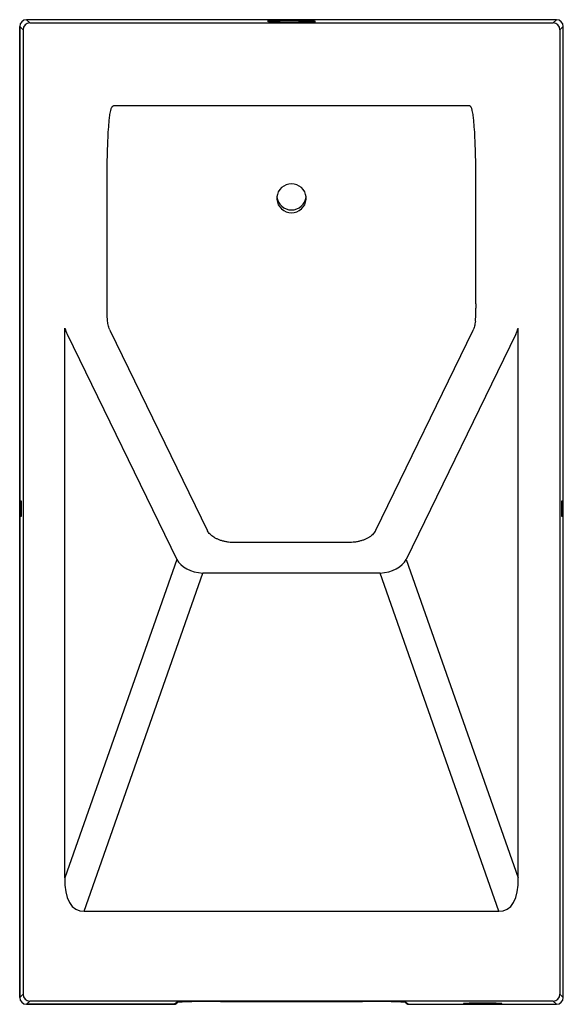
# Model space of a CAD drawing. Header units: millimetres. Extents: x 4267.856 to 4268.253, y 1648.954 to 1649.674.
import ezdxf

# ---------------------------------------------------------------- set-up
doc = ezdxf.new("R2010")
doc.units = ezdxf.units.MM
doc.layers.add('SANINDUSA', color=3, linetype='Continuous')

msp = doc.modelspace()

# ---------------------------------------------------------------- linework, layer by layer
at = {"layer": 'SANINDUSA'}
for p, q in [((4267.8558, 1649.66856), (4267.8558, 1648.95872)), ((4267.8558, 1649.66856), (4267.85581, 1649.66856)), ((4267.85581, 1649.66856), (4267.85822, 1649.66615)), ((4267.85581, 1648.95872), (4267.85581, 1649.66856)), ((4268.24796, 1649.67356), (4267.8608, 1649.67356)), ((4267.86321, 1649.67115), (4267.8608, 1649.67356)), ((4268.24796, 1649.67356), (4267.8608, 1649.67356)), ((4267.8608, 1649.67356), (4267.8608, 1649.67356)), ((4267.86321, 1649.67115), (4268.24555, 1649.67115)), ((4268.24555, 1649.67115), (4268.24796, 1649.67356)), ((4268.24796, 1649.67356), (4268.24796, 1649.67356)), ((4268.25296, 1649.66856), (4268.25055, 1649.66615)), ((4268.25296, 1648.95872), (4268.25296, 1649.66856)), ((4268.25296, 1648.95872), (4268.25296, 1649.66856)), ((4268.25296, 1649.66856), (4268.25296, 1649.66856)), ((4267.85822, 1649.66615), (4267.85822, 1648.96113)), ((4268.25055, 1649.66615), (4268.25055, 1648.96113)), ((4268.18454, 1649.61052), (4267.92423, 1649.61052)), ((4267.91969, 1649.46591), (4267.91969, 1649.54705)), ((4268.18908, 1649.46591), (4268.18908, 1649.54705)), ((4267.92007, 1649.45324), (4267.92002, 1649.45376)), ((4268.1887, 1649.45325), (4268.18875, 1649.45376)), ((4267.88877, 1649.04612), (4267.88877, 1649.44798)), ((4267.89047, 1649.44374), (4267.97055, 1649.27899)), ((4267.9929, 1649.30016), (4267.92205, 1649.44592)), ((4268.18671, 1649.44592), (4268.11586, 1649.30016)), ((4268.21829, 1649.44374), (4268.13821, 1649.27899)), ((4268.21999, 1649.04612), (4268.21999, 1649.44798)), ((4268.09655, 1649.29135), (4268.01222, 1649.29135)), ((4267.97055, 1649.27899), (4267.88877, 1649.04612)), ((4268.13821, 1649.27899), (4268.21999, 1649.04612)), ((4267.90287, 1649.02176), (4267.98969, 1649.26897)), ((4268.11908, 1649.26897), (4267.98969, 1649.26897)), ((4268.2059, 1649.02176), (4268.11908, 1649.26897)), ((4267.90287, 1649.02176), (4268.2059, 1649.02176)), ((4267.85822, 1648.96113), (4267.85581, 1648.95872)), ((4268.25055, 1648.96113), (4268.25296, 1648.95872)), ((4267.8558, 1648.95872), (4267.85581, 1648.95872)), ((4267.8608, 1648.95372), (4267.86321, 1648.95613)), ((4268.24555, 1648.95613), (4267.86321, 1648.95613)), ((4267.97053, 1648.955), (4267.96883, 1648.95372)), ((4267.96955, 1648.95386), (4267.97003, 1648.95412)), ((4267.97003, 1648.95412), (4267.97143, 1648.95517)), ((4267.97117, 1648.95511), (4267.9712, 1648.95512)), ((4268.00253, 1648.95581), (4268.10623, 1648.95581)), ((4268.00253, 1648.95581), (4268.10623, 1648.95581)), ((4268.00253, 1648.95581), (4268.00253, 1648.95581)), ((4268.10623, 1648.95581), (4268.10623, 1648.95581)), ((4268.13734, 1648.95517), (4268.13874, 1648.95412)), ((4268.13756, 1648.95512), (4268.13759, 1648.95511)), ((4268.13824, 1648.955), (4268.13994, 1648.95372)), ((4268.24796, 1648.95372), (4268.24555, 1648.95613)), ((4268.25296, 1648.95872), (4268.25296, 1648.95872)), ((4267.8608, 1648.95372), (4267.96883, 1648.95372)), ((4267.96883, 1648.95372), (4267.8608, 1648.95372)), ((4267.8608, 1648.95372), (4267.8608, 1648.95372)), ((4268.13994, 1648.95372), (4268.24796, 1648.95372)), ((4268.13994, 1648.95372), (4268.24796, 1648.95372)), ((4268.24796, 1648.95372), (4268.24796, 1648.95372))]:
    msp.add_line(p, q, dxfattribs=at)
at = {"layer": 'SANINDUSA', "flags": 128}
for points in [[(4268.03765, 1649.67219), (4268.04088, 1649.67204), (4268.04617, 1649.67192), (4268.05271, 1649.67187), (4268.0595, 1649.67189), (4268.06551, 1649.67198), (4268.06983, 1649.67211), (4268.0718, 1649.67228), (4268.07112, 1649.67246), (4268.06789, 1649.67262), (4268.0626, 1649.67273), (4268.05606, 1649.67278), (4268.04927, 1649.67277), (4268.04325, 1649.67268), (4268.03893, 1649.67254), (4268.03696, 1649.67237), (4268.03765, 1649.67219)], [(4268.05438, 1649.55351), (4268.05241, 1649.55334), (4268.0505, 1649.5528), (4268.04872, 1649.55194), (4268.04714, 1649.55077), (4268.0458, 1649.54933), (4268.04476, 1649.54768), (4268.04404, 1649.54587), (4268.04368, 1649.54396), (4268.04368, 1649.54202), (4268.04404, 1649.54011), (4268.04476, 1649.5383), (4268.0458, 1649.53665), (4268.04714, 1649.53521), (4268.04872, 1649.53404), (4268.0505, 1649.53318), (4268.05241, 1649.53265), (4268.05438, 1649.53247), (4268.05636, 1649.53265), (4268.05827, 1649.53318), (4268.06004, 1649.53404), (4268.06163, 1649.53521), (4268.06296, 1649.53665), (4268.06401, 1649.5383), (4268.06472, 1649.54011), (4268.06509, 1649.54202), (4268.06509, 1649.54396), (4268.06472, 1649.54587), (4268.06401, 1649.54768), (4268.06296, 1649.54933), (4268.06163, 1649.55077), (4268.06004, 1649.55194), (4268.05827, 1649.5528), (4268.05636, 1649.55334), (4268.05438, 1649.55351)]]:
    msp.add_lwpolyline(points, dxfattribs=at)
at = {"layer": 'SANINDUSA'}
for centre, radius, start, end in [((4267.86322, 1649.66615), 0.005, 90.04588, 179.95429), ((4268.24555, 1649.66615), 0.005, 0.04571, 89.95412), ((4268.05438, 1649.54525), 0.01077, 186.57256, 353.42744), ((4267.86322, 1648.96113), 0.005, 180.04605, 269.95378), ((4268.24555, 1648.96113), 0.005, 270.04622, 359.95395), ((4267.96883, 1648.95572), 0.002, 269.9481, 306.8571), ((4267.97053, 1648.95699), 0.00199, 269.9194, 293.03971), ((4268.13823, 1648.95699), 0.00199, 246.96029, 270.0806), ((4268.13993, 1648.95572), 0.002, 233.14255, 270.05225)]:
    msp.add_arc(centre, radius, start, end, dxfattribs=at)
for centre, major_axis, ratio, start_param, end_param in [((4267.8608, 1649.66856), (0.00354, 0.00354), 0.999863, 0.785741, 2.355852), ((4268.24796, 1649.66856), (-0.00354, 0.00354), 0.999863, 3.927333, 5.497445), ((4267.91494, 1649.46591), (0, 0.03), 0.158384, 4.606515, 4.712389), ((4268.19383, 1649.46591), (0, 0.03), 0.158384, 1.570796, 1.67667), ((4267.89942, 1649.46591), (0, 0.03), 0.442918, 2.21153, 2.402625), ((4268.20934, 1649.46591), (0, 0.03), 0.442918, 3.880561, 4.071655), ((4267.98997, 1649.2822), (0.02036, -0.00148), 0.647986, 3.497539, 4.74543), ((4268.1188, 1649.2822), (0.02036, 0.00148), 0.647986, 4.679348, 5.927239), ((4267.91154, 1649.05889), (0.01284, 0.03655), 0.516284, 2.101059, 3.34895), ((4268.19722, 1649.05889), (-0.01284, 0.03655), 0.516284, 2.934236, 4.182126), ((4267.8608, 1648.95872), (0.00354, -0.00354), 0.999863, 3.927333, 5.497445), ((4268.00251, 1648.95497), (0.032, 0), 0.026524, 3.005623, 3.106235), ((4268.00251, 1648.95497), (0.032, 0), 0.026524, 1.570024, 3.005623), ((4268.10626, 1648.95497), (0.032, 0), 0.026524, 0.136567, 1.571569), ((4268.10626, 1648.95497), (0.032, 0), 0.026524, 0.035358, 0.136567), ((4268.24796, 1648.95872), (0.00354, 0.00354), 0.999863, 3.927333, 5.497445)]:
    msp.add_ellipse(centre, major_axis=major_axis, ratio=ratio, start_param=start_param, end_param=end_param, dxfattribs=at)
for centre, major_axis in [((4267.85669, 1649.31604), (0, 0.006)), ((4268.25207, 1649.31604), (0, 0.006)), ((4268.19404, 1648.95443), (0.014, 0))]:
    msp.add_ellipse(centre, major_axis=major_axis, ratio=0.026186, dxfattribs=at)
for points, knots in [([(4267.91969, 1649.54705), (4267.91965, 1649.55241), (4267.91965, 1649.55778), (4267.91975, 1649.5685), (4267.91985, 1649.57386), (4267.9201, 1649.58189), (4267.9202, 1649.58457), (4267.92046, 1649.58992), (4267.92062, 1649.59259), (4267.92092, 1649.59659), (4267.92103, 1649.59793), (4267.92129, 1649.60059), (4267.92144, 1649.60192), (4267.92172, 1649.60391), (4267.92182, 1649.60458), (4267.92205, 1649.6059), (4267.92218, 1649.60655), (4267.92241, 1649.60753), (4267.92249, 1649.60785), (4267.92268, 1649.6085), (4267.92279, 1649.60882), (4267.92298, 1649.60928), (4267.92305, 1649.60944), (4267.9232, 1649.60973), (4267.92329, 1649.60988), (4267.92349, 1649.61015), (4267.9236, 1649.61028), (4267.92381, 1649.61042), (4267.92389, 1649.61046), (4267.92401, 1649.6105), (4267.92406, 1649.61051), (4267.92414, 1649.61052), (4267.92418, 1649.61052), (4267.92423, 1649.61052)], [0, 0, 0, 0, 0.25, 0.25, 0.5, 0.5, 0.625, 0.625, 0.75, 0.75, 0.8125, 0.8125, 0.875, 0.875, 0.90625, 0.90625, 0.9375, 0.9375, 0.953125, 0.953125, 0.96875, 0.96875, 0.976562, 0.976562, 0.984375, 0.984375, 0.992187, 0.992187, 0.996094, 0.996094, 0.998047, 0.998047, 1, 1, 1, 1]), ([(4268.18908, 1649.54705), (4268.18912, 1649.55241), (4268.18912, 1649.55778), (4268.18902, 1649.5685), (4268.18892, 1649.57386), (4268.18866, 1649.58189), (4268.18856, 1649.58457), (4268.1883, 1649.58992), (4268.18815, 1649.59259), (4268.18784, 1649.59659), (4268.18773, 1649.59793), (4268.18747, 1649.60059), (4268.18732, 1649.60192), (4268.18705, 1649.60391), (4268.18695, 1649.60458), (4268.18672, 1649.6059), (4268.18659, 1649.60655), (4268.18636, 1649.60753), (4268.18627, 1649.60785), (4268.18608, 1649.6085), (4268.18598, 1649.60882), (4268.18579, 1649.60928), (4268.18572, 1649.60944), (4268.18556, 1649.60973), (4268.18548, 1649.60988), (4268.18528, 1649.61015), (4268.18516, 1649.61028), (4268.18495, 1649.61042), (4268.18488, 1649.61046), (4268.18475, 1649.6105), (4268.18471, 1649.61051), (4268.18463, 1649.61052), (4268.18458, 1649.61052), (4268.18454, 1649.61052)], [0, 0, 0, 0, 0.25, 0.25, 0.5, 0.5, 0.625, 0.625, 0.75, 0.75, 0.8125, 0.8125, 0.875, 0.875, 0.90625, 0.90625, 0.9375, 0.9375, 0.953125, 0.953125, 0.96875, 0.96875, 0.976562, 0.976562, 0.984375, 0.984375, 0.992187, 0.992187, 0.996094, 0.996094, 0.998047, 0.998047, 1, 1, 1, 1]), ([(4267.92002, 1649.45376), (4267.91993, 1649.45452), (4267.91971, 1649.45658), (4267.91966, 1649.45964), (4267.91966, 1649.46189), (4267.91966, 1649.46274)], [0, 0, 0, 0, 0.267146, 0.723307, 1, 1, 1, 1]), ([(4268.18875, 1649.45376), (4268.18883, 1649.45452), (4268.18905, 1649.45658), (4268.18911, 1649.45964), (4268.18911, 1649.46189), (4268.1891, 1649.46274)], [0, 0, 0, 0, 0.267146, 0.723307, 1, 1, 1, 1]), ([(4267.92171, 1649.44673), (4267.92154, 1649.4471), (4267.92115, 1649.44794), (4267.92068, 1649.44951), (4267.92029, 1649.4513), (4267.92012, 1649.45259), (4267.92004, 1649.45323)], [0, 0, 0, 0, 0.215672, 0.499449, 0.749374, 1, 1, 1, 1]), ([(4268.18872, 1649.45325), (4268.18864, 1649.45258), (4268.18847, 1649.45123), (4268.18807, 1649.44945), (4268.1876, 1649.44791), (4268.18723, 1649.4471), (4268.18706, 1649.44673)], [0, 0, 0, 0, 0.258395, 0.523669, 0.783129, 1, 1, 1, 1]), ([(4267.92205, 1649.44592), (4267.92202, 1649.44598), (4267.9219, 1649.44624), (4267.92178, 1649.4465), (4267.92168, 1649.44669)], [0, 0, 0, 0, 0.249838, 1, 1, 1, 1]), ([(4268.18708, 1649.44669), (4268.18705, 1649.44663), (4268.18693, 1649.44636), (4268.18681, 1649.44611), (4268.18671, 1649.44592)], [0, 0, 0, 0, 0.250171, 1, 1, 1, 1]), ([(4268.01222, 1649.29135), (4268.01179, 1649.29136), (4268.01053, 1649.29137), (4268.00844, 1649.29155), (4268.00601, 1649.29193), (4268.00369, 1649.2925), (4268.00151, 1649.29324), (4267.9995, 1649.29412), (4267.99771, 1649.29513), (4267.99615, 1649.29624), (4267.99484, 1649.29741), (4267.9938, 1649.29863), (4267.99321, 1649.29955), (4267.99295, 1649.30006), (4267.9929, 1649.30016)], [0, 0, 0, 0, 0.047795, 0.141492, 0.235092, 0.328437, 0.421439, 0.514043, 0.606262, 0.698218, 0.790155, 0.882514, 0.976173, 1, 1, 1, 1]), ([(4268.11586, 1649.30016), (4268.11576, 1649.29996), (4268.11544, 1649.29934), (4268.11469, 1649.29827), (4268.11351, 1649.29701), (4268.11207, 1649.29582), (4268.1104, 1649.29473), (4268.10851, 1649.29376), (4268.10643, 1649.29293), (4268.10418, 1649.29226), (4268.10181, 1649.29176), (4268.0994, 1649.29145), (4268.09763, 1649.29136), (4268.09669, 1649.29135), (4268.09655, 1649.29135)], [0, 0, 0, 0, 0.045967, 0.14543, 0.241723, 0.335806, 0.428968, 0.521896, 0.614844, 0.707988, 0.801374, 0.894968, 0.983812, 1, 1, 1, 1]), ([(4268.13874, 1648.95412), (4268.13896, 1648.95396), (4268.1392, 1648.95379), (4268.13949, 1648.95378), (4268.1395, 1648.95378)], [0, 0, 0, 0, 0.941496, 1, 1, 1, 1])]:
    msp.add_open_spline(points, degree=3, knots=knots, dxfattribs=at)

doc.saveas('drawing.dxf')
